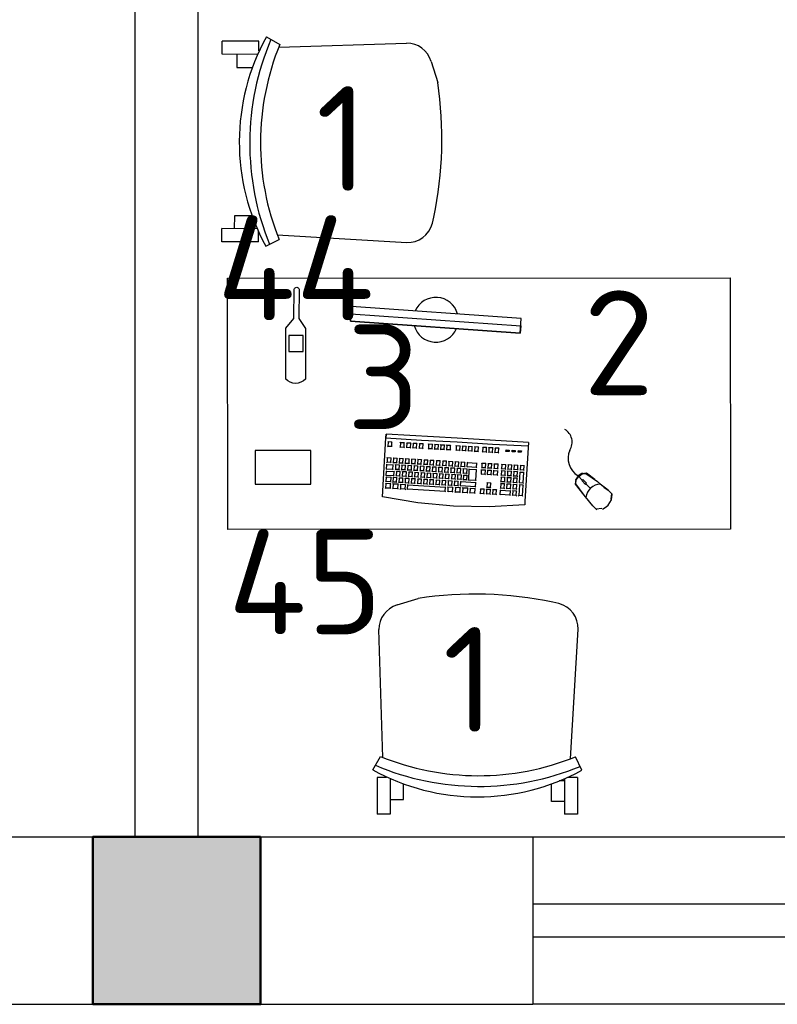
# Model space of a CAD drawing. Header units: millimetres. Extents: x 151654 to 877351, y 70322 to 154322.
# Tile 126 of 173: x 361377 to 363185, y 128654 to 131004. Entities that reach past the tile are written whole.
import ezdxf

# ---------------------------------------------------------------- set-up
doc = ezdxf.new("R2010")
doc.units = ezdxf.units.MM
doc.layers.add('kolonn', color=7, linetype='Continuous')
doc.layers.add('технологич.о', color=152, linetype='Continuous', lineweight=30)
doc.styles.add('GOST', font='isocpeur.ttf')

# ---------------------------------------------------------------- blocks, each defined once
blk = doc.blocks.new('ghsdd')
at = {"ltscale": 50, "true_color": 0x757575}
h = blk.add_hatch(color=8, dxfattribs=at)
h.paths.add_polyline_path([(0, 200), (-200, 200), (-200, 0), (0, 0)])
h.paths.add_polyline_path([(200, 0), (200, 200), (0, 200), (0, 0)])
h.paths.add_polyline_path([(0, 0), (-200, 0), (-200, -200), (0, -200)])
h.paths.add_polyline_path([(0, 0), (0, -200), (200, -200), (200, 0)])
at = {"lineweight": 50, "ltscale": 50}
blk.add_lwpolyline([(200, 200), (200, -200), (-200, -200), (-200, 200), (200, 200)], dxfattribs=at)
blk = doc.blocks.new('клавиатура')
at = {"layer": 'технологич.о', "ltscale": 2}
for p, q in [((-819747.7, 168021.3), (-819733.3, 168105.6)), ((-819733.3, 168105.6), (-819592.6, 168097.4)), ((-819714.5, 168085.6), (-819713.1, 168087)), ((-819712.4, 168098.6), (-819713.7, 168099.7)), ((-819713.1, 168087), (-819712.4, 168098.6)), ((-819713.1, 168087), (-819702.6, 168086.4)), ((-819701.9, 168098), (-819712.4, 168098.6)), ((-819702.6, 168086.4), (-819701.9, 168098)), ((-819702.6, 168086.4), (-819701.7, 168085.3)), ((-819701.9, 168098), (-819700.9, 168098.7)), ((-819699, 168085.1), (-819697.8, 168086)), ((-819697.1, 168097.7), (-819698.3, 168098.8)), ((-819697.8, 168086), (-819697.1, 168097.7)), ((-819697.8, 168086), (-819687.3, 168085.4)), ((-819686.6, 168097.1), (-819697.1, 168097.7)), ((-819687.3, 168085.4), (-819686.6, 168097.1)), ((-819687.3, 168085.4), (-819686.5, 168084.7)), ((-819686.6, 168097.1), (-819685.7, 168097.7)), ((-819682.4, 168096.8), (-819683.4, 168097.8)), ((-819683.4, 168078.8), (-819682.4, 168096.8)), ((-819682.4, 168096.8), (-819671.9, 168096.2)), ((-819671.9, 168096.2), (-819672.9, 168078.2)), ((-819671.9, 168096.2), (-819671.1, 168096.8)), ((-819667.1, 168095.9), (-819668, 168096.8)), ((-819667.9, 168081.1), (-819667.1, 168095.9)), ((-819667.1, 168095.9), (-819656.6, 168095.3)), ((-819656.6, 168095.3), (-819657.4, 168080.5)), ((-819656.6, 168095.3), (-819655.8, 168095.8)), ((-819652.7, 168085.2), (-819651.7, 168086)), ((-819651.1, 168095), (-819652.1, 168095.9)), ((-819651.7, 168086), (-819651.1, 168095)), ((-819651.7, 168086), (-819641.1, 168085.4)), ((-819640.6, 168094.4), (-819651.1, 168095)), ((-819641.1, 168085.4), (-819640.6, 168094.4)), ((-819641.1, 168085.4), (-819640.5, 168084.8)), ((-819640.6, 168094.4), (-819639.9, 168094.9)), ((-819614.5, 168083.2), (-819613.7, 168083.8)), ((-819613.1, 168092.8), (-819613.9, 168093.5)), ((-819613.7, 168083.8), (-819613.1, 168092.8)), ((-819613.7, 168083.8), (-819603.1, 168083.2)), ((-819602.6, 168092.2), (-819613.1, 168092.8)), ((-819603.1, 168083.2), (-819602.6, 168092.2)), ((-819602.6, 168092.2), (-819601.7, 168092.8)), ((-819592.6, 168097.4), (-819598, 168012.6)), ((-819593.9, 167927.3), (-819584.1, 168096.9)), ((-819584.1, 168096.9), (-819592.6, 168097.4)), ((-819591.9, 168097.4), (-819584.1, 168096.9)), ((-819714.5, 168063.2), (-819715.6, 168064.3)), ((-819715.4, 168067.9), (-819714.1, 168069.2)), ((-819715.2, 168051.6), (-819714.5, 168063.2)), ((-819713.5, 168080.8), (-819714.7, 168081.9)), ((-819704, 168062.6), (-819714.5, 168063.2)), ((-819714.1, 168069.2), (-819713.5, 168080.8)), ((-819714.1, 168069.2), (-819703.6, 168068.6)), ((-819702.9, 168080.2), (-819713.5, 168080.8)), ((-819704.6, 168051), (-819704, 168062.6)), ((-819704, 168062.6), (-819703, 168063.2)), ((-819703.6, 168068.6), (-819702.9, 168080.2)), ((-819703.6, 168068.6), (-819702.8, 168067.6)), ((-819702.9, 168080.2), (-819701.9, 168080.9)), ((-819699.1, 168066.6), (-819700.1, 168067.5)), ((-819699.9, 168071.3), (-819698.8, 168072.2)), ((-819699.6, 168057.6), (-819699.1, 168066.6)), ((-819698.2, 168081.2), (-819699.3, 168082.2)), ((-819688.6, 168066), (-819699.1, 168066.6)), ((-819698.8, 168072.2), (-819698.2, 168081.2)), ((-819698.8, 168072.2), (-819688.2, 168071.6)), ((-819687.7, 168080.6), (-819698.2, 168081.2)), ((-819689.1, 168057), (-819688.6, 168066)), ((-819688.6, 168066), (-819687.8, 168066.5)), ((-819688.2, 168071.6), (-819687.7, 168080.6)), ((-819688.2, 168071.6), (-819687.5, 168070.9)), ((-819687.7, 168080.6), (-819686.8, 168081.2)), ((-819684.9, 168063.3), (-819683.9, 168064.2)), ((-819684.5, 168077.9), (-819683.4, 168078.8)), ((-819683.3, 168073.1), (-819684.3, 168074)), ((-819683.9, 168064.2), (-819683.3, 168073.1)), ((-819683.9, 168064.2), (-819673.3, 168063.6)), ((-819683.4, 168078.8), (-819672.9, 168078.2)), ((-819672.8, 168072.5), (-819683.3, 168073.1)), ((-819673.3, 168063.6), (-819672.8, 168072.5)), ((-819673.3, 168063.6), (-819672.7, 168062.9)), ((-819672.9, 168078.2), (-819672.3, 168077.5)), ((-819672.8, 168072.5), (-819672.1, 168073)), ((-819668.7, 168060.4), (-819669.5, 168061.2)), ((-819669.4, 168065.2), (-819668.4, 168066)), ((-819669.2, 168051.4), (-819668.7, 168060.4)), ((-819668.9, 168080.2), (-819667.9, 168081.1)), ((-819667.9, 168075), (-819668.8, 168075.8)), ((-819658.2, 168059.8), (-819668.7, 168060.4)), ((-819668.4, 168066), (-819667.9, 168075)), ((-819668.4, 168066), (-819657.8, 168065.4)), ((-819667.9, 168081.1), (-819657.4, 168080.5)), ((-819657.3, 168074.4), (-819667.9, 168075)), ((-819658.2, 168059.8), (-819657.5, 168060.2)), ((-819657.8, 168065.4), (-819657.3, 168074.4)), ((-819657.8, 168065.4), (-819657.3, 168064.8)), ((-819657.4, 168080.5), (-819656.8, 168079.9)), ((-819657.3, 168074.4), (-819656.6, 168074.9)), ((-819652.8, 168065.9), (-819653.7, 168066.8)), ((-819653.5, 168070.7), (-819652.5, 168071.5)), ((-819653.3, 168057), (-819652.8, 168065.9)), ((-819652, 168080.5), (-819652.9, 168081.3)), ((-819642.3, 168065.3), (-819652.8, 168065.9)), ((-819652.5, 168071.5), (-819652, 168080.5)), ((-819652.5, 168071.5), (-819642, 168070.9)), ((-819641.5, 168079.9), (-819652, 168080.5)), ((-819642.8, 168056.3), (-819642.3, 168065.3)), ((-819642.3, 168065.3), (-819641.6, 168065.8)), ((-819642, 168070.9), (-819641.5, 168079.9)), ((-819642, 168070.9), (-819641.4, 168070.3)), ((-819641.5, 168079.9), (-819640.8, 168080.4)), ((-819614.8, 168063.2), (-819615.6, 168064)), ((-819615.4, 168054.3), (-819614.8, 168063.2)), ((-819604.3, 168062.6), (-819614.8, 168063.2)), ((-819604.8, 168053.7), (-819604.3, 168062.6)), ((-819604.3, 168062.6), (-819603.4, 168063.3)), ((-819603.1, 168083.2), (-819602.3, 168082.4)), ((-819720.7, 167956.1), (-819715.5, 168046)), ((-819715.5, 168046), (-819716.6, 168047.1)), ((-819716.4, 168050.3), (-819715.2, 168051.6)), ((-819715.5, 168046), (-819705, 168045.4)), ((-819715.2, 168051.6), (-819704.6, 168051)), ((-819705, 168045.4), (-819710.2, 167955.5)), ((-819705, 168045.4), (-819704.1, 168046)), ((-819704.6, 168051), (-819703.9, 168050)), ((-819700.8, 168037.3), (-819701.7, 168038.2)), ((-819701.5, 168042.2), (-819700.5, 168043.1)), ((-819701.3, 168028.3), (-819700.8, 168037.3)), ((-819699.9, 168052), (-819700.9, 168052.9)), ((-819690.3, 168036.7), (-819700.8, 168037.3)), ((-819700.7, 168056.8), (-819699.6, 168057.6)), ((-819700.5, 168043.1), (-819699.9, 168052)), ((-819700.5, 168043.1), (-819689.9, 168042.5)), ((-819689.4, 168051.4), (-819699.9, 168052)), ((-819699.6, 168057.6), (-819689.1, 168057)), ((-819690.8, 168027.7), (-819690.3, 168036.7)), ((-819690.3, 168036.7), (-819689.5, 168037.2)), ((-819689.9, 168042.5), (-819689.4, 168051.4)), ((-819689.9, 168042.5), (-819689.3, 168041.8)), ((-819689.4, 168051.4), (-819688.7, 168051.9)), ((-819689.1, 168057), (-819688.4, 168056.4)), ((-819685, 168044), (-819685.9, 168044.8)), ((-819685.7, 168048.8), (-819684.7, 168049.6)), ((-819685.5, 168035), (-819685, 168044)), ((-819684.2, 168058.5), (-819685.1, 168059.3)), ((-819674.5, 168043.3), (-819685, 168044)), ((-819684.7, 168049.6), (-819684.2, 168058.5)), ((-819684.7, 168049.6), (-819674.2, 168048.9)), ((-819673.7, 168057.9), (-819684.2, 168058.5)), ((-819675, 168034.4), (-819674.5, 168043.3)), ((-819674.5, 168043.3), (-819673.8, 168043.8)), ((-819674.2, 168048.9), (-819673.7, 168057.9)), ((-819674.2, 168048.9), (-819673.6, 168048.4)), ((-819673.7, 168057.9), (-819673, 168058.4)), ((-819671, 168036.1), (-819670.1, 168036.8)), ((-819669.5, 168045.8), (-819670.4, 168046.6)), ((-819670.2, 168050.7), (-819669.2, 168051.4)), ((-819670.1, 168036.8), (-819669.5, 168045.8)), ((-819670.1, 168036.8), (-819659.5, 168036.2)), ((-819659, 168045.2), (-819669.5, 168045.8)), ((-819669.2, 168051.4), (-819658.7, 168050.8)), ((-819659.5, 168036.2), (-819659, 168045.2)), ((-819659, 168045.2), (-819658.4, 168045.6)), ((-819658.7, 168050.8), (-819658.2, 168059.8)), ((-819658.7, 168050.8), (-819658.1, 168050.2)), ((-819654.5, 168036.8), (-819655.4, 168037.7)), ((-819655.2, 168041.6), (-819654.2, 168042.4)), ((-819655, 168027.9), (-819654.5, 168036.8)), ((-819653.7, 168051.4), (-819654.6, 168052.2)), ((-819644, 168036.2), (-819654.5, 168036.8)), ((-819654.3, 168056.2), (-819653.3, 168057)), ((-819654.2, 168042.4), (-819653.7, 168051.4)), ((-819654.2, 168042.4), (-819643.7, 168041.8)), ((-819643.1, 168050.8), (-819653.7, 168051.4)), ((-819653.3, 168057), (-819642.8, 168056.3)), ((-819644, 168036.2), (-819643.3, 168036.7)), ((-819643.7, 168041.8), (-819643.1, 168050.8)), ((-819643.7, 168041.8), (-819643.1, 168041.2)), ((-819643.1, 168050.8), (-819642.4, 168051.3)), ((-819642.8, 168056.3), (-819642.2, 168055.7)), ((-819617.1, 168038.4), (-819616.2, 168039.1)), ((-819615.7, 168048.1), (-819616.5, 168048.8)), ((-819616.2, 168053.6), (-819615.4, 168054.3)), ((-819616.2, 168039.1), (-819615.7, 168048.1)), ((-819616.2, 168039.1), (-819605.7, 168038.5)), ((-819605.2, 168047.5), (-819615.7, 168048.1)), ((-819615.4, 168054.3), (-819604.8, 168053.7)), ((-819605.7, 168038.5), (-819605.2, 168047.5)), ((-819605.7, 168038.5), (-819604.9, 168037.7)), ((-819605.2, 168047.5), (-819604.3, 168048.1)), ((-819604.8, 168053.7), (-819604.1, 168052.9)), ((-819756.1, 167936.7), (-819747.7, 168021.3)), ((-819703.2, 168012.6), (-819702.2, 168013.4)), ((-819701.7, 168022.4), (-819702.6, 168023.3)), ((-819702.3, 168027.5), (-819701.3, 168028.3)), ((-819702.2, 168013.4), (-819701.7, 168022.4)), ((-819702.2, 168013.4), (-819691.6, 168012.8)), ((-819691.1, 168021.8), (-819701.7, 168022.4)), ((-819701.3, 168028.3), (-819690.8, 168027.7)), ((-819691.6, 168012.8), (-819691.1, 168021.8)), ((-819691.1, 168021.8), (-819690.4, 168022.3)), ((-819690.8, 168027.7), (-819690.1, 168027.1)), ((-819686.7, 168014.3), (-819687.6, 168015.1)), ((-819687.4, 168019.5), (-819686.4, 168020.3)), ((-819687.3, 168005.3), (-819686.7, 168014.3)), ((-819685.9, 168029.2), (-819686.8, 168030)), ((-819676.2, 168013.7), (-819686.7, 168014.3)), ((-819686.5, 168034.2), (-819685.5, 168035)), ((-819686.4, 168020.3), (-819685.9, 168029.2)), ((-819686.4, 168020.3), (-819675.9, 168019.6)), ((-819675.4, 168028.6), (-819685.9, 168029.2)), ((-819685.5, 168035), (-819675, 168034.4)), ((-819676.7, 168004.7), (-819676.2, 168013.7)), ((-819676.2, 168013.7), (-819675.6, 168014.2)), ((-819675.9, 168019.6), (-819675.4, 168028.6)), ((-819675.9, 168019.6), (-819675.3, 168019.1)), ((-819675.4, 168028.6), (-819674.7, 168029.1)), ((-819675, 168034.4), (-819674.4, 168033.8)), ((-819671.3, 168016.2), (-819672.1, 168017)), ((-819671.9, 168021.4), (-819670.9, 168022.1)), ((-819671.8, 168007.2), (-819671.3, 168016.2)), ((-819660.7, 168015.6), (-819671.3, 168016.2)), ((-819670.4, 168031.1), (-819671.2, 168031.9)), ((-819670.9, 168022.1), (-819670.4, 168031.1)), ((-819670.9, 168022.1), (-819660.4, 168021.5)), ((-819659.9, 168030.5), (-819670.4, 168031.1)), ((-819661.3, 168006.6), (-819660.7, 168015.6)), ((-819660.7, 168015.6), (-819660.1, 168016)), ((-819660.4, 168021.5), (-819659.9, 168030.5)), ((-819660.4, 168021.5), (-819659.8, 168020.9)), ((-819659.9, 168030.5), (-819659.2, 168030.9)), ((-819659.5, 168036.2), (-819659, 168035.7)), ((-819656.9, 168012.5), (-819655.9, 168013.3)), ((-819655.4, 168022.3), (-819656.3, 168023.1)), ((-819656, 168027.1), (-819655, 168027.9)), ((-819655.9, 168013.3), (-819655.4, 168022.3)), ((-819655.9, 168013.3), (-819645.3, 168012.7)), ((-819644.8, 168021.7), (-819655.4, 168022.3)), ((-819655, 168027.9), (-819644.5, 168027.3)), ((-819645.3, 168012.7), (-819644.8, 168021.7)), ((-819644.8, 168021.7), (-819644.1, 168022.2)), ((-819644.5, 168027.3), (-819644, 168036.2)), ((-819644.5, 168027.3), (-819643.9, 168026.6)), ((-819617.4, 168018.4), (-819618.2, 168019.1)), ((-819618, 168023.7), (-819617.1, 168024.3)), ((-819618, 168009.4), (-819617.4, 168018.4)), ((-819616.6, 168033.3), (-819617.4, 168034)), ((-819606.9, 168017.8), (-819617.4, 168018.4)), ((-819617.1, 168024.3), (-819616.6, 168033.3)), ((-819617.1, 168024.3), (-819606.6, 168023.7)), ((-819606.1, 168032.7), (-819616.6, 168033.3)), ((-819607.4, 168008.8), (-819606.9, 168017.8)), ((-819606.9, 168017.8), (-819606, 168018.4)), ((-819606.6, 168023.7), (-819606.1, 168032.7)), ((-819606.6, 168023.7), (-819605.8, 168022.9)), ((-819606.1, 168032.7), (-819605.1, 168033.3)), ((-819703.3, 167993.3), (-819704.3, 167994.1)), ((-819704, 167998.1), (-819703, 167998.9)), ((-819703.9, 167984.3), (-819703.3, 167993.3)), ((-819702.5, 168007.8), (-819703.4, 168008.7)), ((-819692.8, 167992.7), (-819703.3, 167993.3)), ((-819703, 167998.9), (-819702.5, 168007.8)), ((-819703, 167998.9), (-819692.5, 167998.2)), ((-819692, 168007.2), (-819702.5, 168007.8)), ((-819693.3, 167983.7), (-819692.8, 167992.7)), ((-819692.8, 167992.7), (-819692.1, 167993.1)), ((-819692.5, 167998.2), (-819692, 168007.2)), ((-819692.5, 167998.2), (-819691.9, 167997.6)), ((-819692, 168007.2), (-819691.2, 168007.7)), ((-819691.6, 168012.8), (-819691, 168012.2)), ((-819689, 167990), (-819688.1, 167990.8)), ((-819687.6, 167999.8), (-819688.4, 168000.6)), ((-819688.2, 168004.6), (-819687.3, 168005.3)), ((-819688.1, 167990.8), (-819687.6, 167999.8)), ((-819688.1, 167990.8), (-819677.6, 167990.2)), ((-819677.1, 167999.1), (-819687.6, 167999.8)), ((-819687.3, 168005.3), (-819676.7, 168004.7)), ((-819677.6, 167990.2), (-819677.1, 167999.1)), ((-819677.6, 167990.2), (-819677, 167989.6)), ((-819677.1, 167999.1), (-819676.4, 167999.6)), ((-819676.7, 168004.7), (-819676.2, 168004.2)), ((-819673.5, 167991.9), (-819672.6, 167992.6)), ((-819672.1, 168001.6), (-819672.9, 168002.4)), ((-819672.7, 168006.5), (-819671.8, 168007.2)), ((-819672.6, 167992.6), (-819672.1, 168001.6)), ((-819672.6, 167992.6), (-819662.1, 167992)), ((-819661.6, 168001), (-819672.1, 168001.6)), ((-819671.8, 168007.2), (-819661.3, 168006.6)), ((-819662.1, 167992), (-819661.6, 168001)), ((-819662.1, 167992), (-819661.6, 167991.5)), ((-819661.6, 168001), (-819661, 168001.4)), ((-819661.3, 168006.6), (-819660.7, 168006)), ((-819657.1, 167992.7), (-819657.9, 167993.5)), ((-819657.7, 167997.5), (-819656.7, 167998.3)), ((-819657.6, 167983.8), (-819657.1, 167992.7)), ((-819656.2, 168007.2), (-819657.1, 168008.1)), ((-819646.5, 167992.1), (-819657.1, 167992.7)), ((-819656.7, 167998.3), (-819656.2, 168007.2)), ((-819656.7, 167998.3), (-819646.2, 167997.6)), ((-819645.7, 168006.6), (-819656.2, 168007.2)), ((-819647.1, 167983.1), (-819646.5, 167992.1)), ((-819646.5, 167992.1), (-819645.9, 167992.6)), ((-819646.2, 167997.6), (-819645.7, 168006.6)), ((-819646.2, 167997.6), (-819645.6, 167997.1)), ((-819645.7, 168006.6), (-819645, 168007.1)), ((-819645.3, 168012.7), (-819644.8, 168012.1)), ((-819618.7, 167996.3), (-819619.5, 167997)), ((-819619.2, 167987.3), (-819618.7, 167996.3)), ((-819618.8, 168008.7), (-819618, 168009.4)), ((-819608.2, 167995.7), (-819618.7, 167996.3)), ((-819618, 168009.4), (-819607.4, 168008.8)), ((-819608.7, 167986.7), (-819608.2, 167995.7)), ((-819608.2, 167995.7), (-819607.3, 167996.3)), ((-819607.4, 168008.8), (-819606.7, 168008)), ((-819598, 168012.6), (-819602.5, 167927.8)), ((-819705.7, 167969), (-819704.7, 167969.8)), ((-819704.2, 167978.7), (-819705.1, 167979.6)), ((-819704.9, 167983.5), (-819703.9, 167984.3)), ((-819704.7, 167969.8), (-819704.2, 167978.7)), ((-819704.7, 167969.8), (-819694.2, 167969.2)), ((-819693.7, 167978.1), (-819704.2, 167978.7)), ((-819703.9, 167984.3), (-819693.3, 167983.7)), ((-819694.2, 167969.2), (-819693.7, 167978.1)), ((-819694.2, 167969.2), (-819693.6, 167968.6)), ((-819693.7, 167978.1), (-819693, 167978.6)), ((-819693.3, 167983.7), (-819692.7, 167983.1)), ((-819689.3, 167970.7), (-819690.1, 167971.4)), ((-819689.9, 167975.5), (-819689, 167976.2)), ((-819689.8, 167961.7), (-819689.3, 167970.7)), ((-819688.4, 167985.2), (-819689.3, 167986)), ((-819678.7, 167970.1), (-819689.3, 167970.7)), ((-819689, 167976.2), (-819688.4, 167985.2)), ((-819689, 167976.2), (-819678.4, 167975.6)), ((-819677.9, 167984.6), (-819688.4, 167985.2)), ((-819679.3, 167961.1), (-819678.7, 167970.1)), ((-819678.7, 167970.1), (-819678.1, 167970.5)), ((-819678.4, 167975.6), (-819677.9, 167984.6)), ((-819678.4, 167975.6), (-819677.9, 167975.1)), ((-819677.9, 167984.6), (-819677.3, 167985)), ((-819673.8, 167972.5), (-819674.6, 167973.3)), ((-819674.4, 167977.4), (-819673.5, 167978.1)), ((-819674.3, 167963.6), (-819673.8, 167972.5)), ((-819672.9, 167987), (-819673.8, 167987.8)), ((-819663.3, 167971.9), (-819673.8, 167972.5)), ((-819673.5, 167978.1), (-819672.9, 167987)), ((-819673.5, 167978.1), (-819662.9, 167977.5)), ((-819662.4, 167986.4), (-819672.9, 167987)), ((-819663.8, 167962.9), (-819663.3, 167971.9)), ((-819663.3, 167971.9), (-819662.7, 167972.3)), ((-819662.9, 167977.5), (-819662.4, 167986.4)), ((-819662.9, 167977.5), (-819662.4, 167976.9)), ((-819662.4, 167986.4), (-819661.8, 167986.9)), ((-819659.4, 167967.9), (-819658.5, 167968.7)), ((-819657.9, 167977.7), (-819658.8, 167978.5)), ((-819658.6, 167983), (-819657.6, 167983.8)), ((-819658.5, 167968.7), (-819657.9, 167977.7)), ((-819658.5, 167968.7), (-819647.9, 167968.1)), ((-819647.4, 167977), (-819657.9, 167977.7)), ((-819657.6, 167983.8), (-819647.1, 167983.1)), ((-819647.9, 167968.1), (-819647.4, 167977)), ((-819647.9, 167968.1), (-819647.4, 167967.5)), ((-819647.4, 167977), (-819646.7, 167977.5)), ((-819647.1, 167983.1), (-819646.5, 167982.6)), ((-819620.4, 167967.3), (-819621.2, 167968)), ((-819620.9, 167972.2), (-819620.1, 167972.9)), ((-819620.9, 167958.3), (-819620.4, 167967.3)), ((-819609.9, 167966.7), (-819620.4, 167967.3)), ((-819619.6, 167981.8), (-819620.3, 167982.6)), ((-819620.1, 167986.6), (-819619.2, 167987.3)), ((-819620.1, 167972.9), (-819619.6, 167981.8)), ((-819620.1, 167972.9), (-819609.6, 167972.2)), ((-819609, 167981.2), (-819619.6, 167981.8)), ((-819619.2, 167987.3), (-819608.7, 167986.7)), ((-819610.4, 167957.7), (-819609.9, 167966.7)), ((-819609.9, 167966.7), (-819609, 167967.3)), ((-819609.6, 167972.2), (-819609, 167981.2)), ((-819609.6, 167972.2), (-819608.8, 167971.5)), ((-819609, 167981.2), (-819608.1, 167981.8)), ((-819608.7, 167986.7), (-819607.9, 167985.9)), ((-819721, 167950.1), (-819722.1, 167951)), ((-819721.8, 167954.9), (-819720.7, 167956.1)), ((-819721.7, 167938.5), (-819721, 167950.1)), ((-819710.5, 167949.5), (-819721, 167950.1)), ((-819720.7, 167956.1), (-819710.2, 167955.5)), ((-819711.2, 167937.9), (-819710.5, 167949.5)), ((-819710.5, 167949.5), (-819709.7, 167950.1)), ((-819710.2, 167955.5), (-819709.5, 167954.6)), ((-819705.9, 167949.3), (-819706.8, 167950.1)), ((-819706.5, 167954.4), (-819705.5, 167955.2)), ((-819706.4, 167940.3), (-819705.9, 167949.3)), ((-819705, 167964.2), (-819705.9, 167965)), ((-819695.4, 167948.7), (-819705.9, 167949.3)), ((-819705.5, 167955.2), (-819705, 167964.2)), ((-819705.5, 167955.2), (-819695, 167954.6)), ((-819694.5, 167963.6), (-819705, 167964.2)), ((-819695.9, 167939.7), (-819695.4, 167948.7)), ((-819695.4, 167948.7), (-819694.7, 167949.2)), ((-819695, 167954.6), (-819694.5, 167963.6)), ((-819695, 167954.6), (-819694.4, 167954)), ((-819694.5, 167963.6), (-819693.8, 167964)), ((-819691.6, 167946.4), (-819690.6, 167947.1)), ((-819690.1, 167956.1), (-819690.9, 167956.9)), ((-819690.7, 167961), (-819689.8, 167961.7)), ((-819690.6, 167947.1), (-819690.1, 167956.1)), ((-819690.6, 167947.1), (-819680.1, 167946.5)), ((-819679.6, 167955.5), (-819690.1, 167956.1)), ((-819689.8, 167961.7), (-819679.3, 167961.1)), ((-819680.1, 167946.5), (-819679.6, 167955.5)), ((-819680.1, 167946.5), (-819679.6, 167946)), ((-819679.6, 167955.5), (-819679, 167955.9)), ((-819679.3, 167961.1), (-819678.7, 167960.5)), ((-819675.5, 167943.1), (-819676.3, 167943.9)), ((-819676.1, 167948.3), (-819675.2, 167949)), ((-819676, 167934.1), (-819675.5, 167943.1)), ((-819665, 167942.5), (-819675.5, 167943.1)), ((-819674.6, 167958), (-819675.4, 167958.7)), ((-819675.2, 167962.8), (-819674.3, 167963.6)), ((-819675.2, 167949), (-819674.6, 167958)), ((-819675.2, 167949), (-819664.6, 167948.4)), ((-819664.1, 167957.3), (-819674.6, 167958)), ((-819674.3, 167963.6), (-819663.8, 167962.9)), ((-819665.5, 167933.5), (-819665, 167942.5)), ((-819665, 167942.5), (-819664.4, 167942.9)), ((-819664.6, 167948.4), (-819664.1, 167957.3)), ((-819664.6, 167948.4), (-819664.1, 167947.8)), ((-819664.1, 167957.3), (-819663.5, 167957.8)), ((-819663.8, 167962.9), (-819663.3, 167962.4)), ((-819659.7, 167947.8), (-819660.5, 167948.6)), ((-819660.3, 167952.9), (-819659.3, 167953.7)), ((-819660.2, 167938.8), (-819659.7, 167947.8)), ((-819658.8, 167962.6), (-819659.7, 167963.5)), ((-819649.1, 167947.1), (-819659.7, 167947.8)), ((-819659.3, 167953.7), (-819658.8, 167962.6)), ((-819659.3, 167953.7), (-819648.8, 167953.1)), ((-819648.3, 167962), (-819658.8, 167962.6)), ((-819649.7, 167938.2), (-819649.1, 167947.1)), ((-819649.1, 167947.1), (-819648.5, 167947.6)), ((-819648.8, 167953.1), (-819648.3, 167962)), ((-819648.8, 167953.1), (-819648.2, 167952.5)), ((-819648.3, 167962), (-819647.6, 167962.5)), ((-819622.6, 167943), (-819621.8, 167943.7)), ((-819621.3, 167952.7), (-819622, 167953.4)), ((-819621.8, 167957.7), (-819620.9, 167958.3)), ((-819621.8, 167943.7), (-819621.3, 167952.7)), ((-819621.8, 167943.7), (-819611.2, 167943.1)), ((-819610.7, 167952.1), (-819621.3, 167952.7)), ((-819620.9, 167958.3), (-819610.4, 167957.7)), ((-819611.2, 167943.1), (-819610.7, 167952.1)), ((-819611.2, 167943.1), (-819610.5, 167942.3)), ((-819610.7, 167952.1), (-819609.8, 167952.7)), ((-819610.4, 167957.7), (-819609.6, 167956.9)), ((-819757.4, 167851.6), (-819756.1, 167936.7)), ((-819723.9, 167919.5), (-819722.8, 167920.7)), ((-819722.1, 167932.3), (-819723.1, 167933.2)), ((-819722.8, 167937.4), (-819721.7, 167938.5)), ((-819722.8, 167920.7), (-819722.1, 167932.3)), ((-819722.8, 167920.7), (-819712.2, 167920.1)), ((-819711.6, 167931.6), (-819722.1, 167932.3)), ((-819721.7, 167938.5), (-819711.2, 167937.9)), ((-819712.2, 167920.1), (-819711.6, 167931.6)), ((-819712.2, 167920.1), (-819711.5, 167919.2)), ((-819711.6, 167931.6), (-819710.7, 167932.2)), ((-819711.2, 167937.9), (-819710.5, 167937)), ((-819709.7, 167884), (-819707.6, 167919.8)), ((-819707.6, 167919.8), (-819708.5, 167920.7)), ((-819708.2, 167924.8), (-819707.3, 167925.6)), ((-819706.7, 167934.6), (-819707.6, 167935.4)), ((-819707.6, 167919.8), (-819697.1, 167919.2)), ((-819707.4, 167939.6), (-819706.4, 167940.3)), ((-819707.3, 167925.6), (-819706.7, 167934.6)), ((-819707.3, 167925.6), (-819696.7, 167925)), ((-819696.2, 167934), (-819706.7, 167934.6)), ((-819706.4, 167940.3), (-819695.9, 167939.7)), ((-819697.1, 167919.2), (-819699.2, 167883.4)), ((-819697.1, 167919.2), (-819696.4, 167919.7)), ((-819696.7, 167925), (-819696.2, 167934)), ((-819696.7, 167925), (-819696.1, 167924.4)), ((-819696.2, 167934), (-819695.5, 167934.4)), ((-819695.9, 167939.7), (-819695.3, 167939.1)), ((-819691.8, 167927.2), (-819692.6, 167928)), ((-819692.4, 167931.5), (-819691.5, 167932.3)), ((-819692.3, 167918.2), (-819691.8, 167927.2)), ((-819691, 167941.2), (-819691.8, 167942)), ((-819681.3, 167926.6), (-819691.8, 167927.2)), ((-819691.5, 167932.3), (-819691, 167941.2)), ((-819691.5, 167932.3), (-819681, 167931.7)), ((-819680.5, 167940.6), (-819691, 167941.2)), ((-819681.8, 167917.6), (-819681.3, 167926.6)), ((-819681.3, 167926.6), (-819680.6, 167927)), ((-819681, 167931.7), (-819680.5, 167940.6)), ((-819681, 167931.7), (-819680.4, 167931.1)), ((-819680.5, 167940.6), (-819679.8, 167941.1)), ((-819677.8, 167918.7), (-819676.9, 167919.4)), ((-819676.3, 167928.4), (-819677.2, 167929.1)), ((-819676.9, 167933.4), (-819676, 167934.1)), ((-819676.9, 167919.4), (-819676.3, 167928.4)), ((-819676.9, 167919.4), (-819666.3, 167918.8)), ((-819665.8, 167927.7), (-819676.3, 167928.4)), ((-819676, 167934.1), (-819665.5, 167933.5)), ((-819666.3, 167918.8), (-819665.8, 167927.7)), ((-819665.8, 167927.7), (-819665.2, 167928.2)), ((-819665.5, 167933.5), (-819665, 167933)), ((-819661.4, 167918.5), (-819662.3, 167919.4)), ((-819662, 167923.3), (-819661, 167924.1)), ((-819660.5, 167933.1), (-819661.4, 167933.9)), ((-819661.2, 167938), (-819660.2, 167938.8)), ((-819661, 167924.1), (-819660.5, 167933.1)), ((-819661, 167924.1), (-819650.5, 167923.5)), ((-819650, 167932.5), (-819660.5, 167933.1)), ((-819660.2, 167938.8), (-819649.7, 167938.2)), ((-819650.5, 167923.5), (-819650, 167932.5)), ((-819650.5, 167923.5), (-819649.9, 167922.9)), ((-819650, 167932.5), (-819649.3, 167932.9)), ((-819649.7, 167938.2), (-819649.1, 167937.6)), ((-819623.9, 167920.5), (-819623.1, 167921.2)), ((-819622.6, 167930.2), (-819623.3, 167930.9)), ((-819623.1, 167921.2), (-819622.6, 167930.2)), ((-819623.1, 167921.2), (-819612.5, 167920.6)), ((-819612, 167929.6), (-819622.6, 167930.2)), ((-819612.5, 167920.6), (-819612, 167929.6)), ((-819612.5, 167920.6), (-819611.8, 167919.8)), ((-819612, 167929.6), (-819611.1, 167930.2)), ((-819602.5, 167927.8), (-819607.8, 167843)), ((-819603.7, 167757.6), (-819593.9, 167927.3)), ((-819724.1, 167897.2), (-819725.2, 167898.2)), ((-819724.9, 167902), (-819723.8, 167903.1)), ((-819724.8, 167885.6), (-819724.1, 167897.2)), ((-819723.1, 167914.7), (-819724.1, 167915.7)), ((-819713.6, 167896.6), (-819724.1, 167897.2)), ((-819723.8, 167903.1), (-819723.1, 167914.7)), ((-819723.8, 167903.1), (-819713.2, 167902.5)), ((-819712.6, 167914.1), (-819723.1, 167914.7)), ((-819714.3, 167885), (-819713.6, 167896.6)), ((-819713.6, 167896.6), (-819712.7, 167897.2)), ((-819713.2, 167902.5), (-819712.6, 167914.1)), ((-819713.2, 167902.5), (-819712.5, 167901.6)), ((-819712.6, 167914.1), (-819711.7, 167914.7)), ((-819694, 167900.1), (-819694.9, 167901.1)), ((-819694.8, 167883.2), (-819694, 167900.1)), ((-819694.3, 167903.5), (-819693.3, 167904.3)), ((-819694, 167900.1), (-819667.5, 167898.6)), ((-819692.8, 167913.3), (-819693.7, 167914.1)), ((-819693.3, 167904.3), (-819692.8, 167913.3)), ((-819693.3, 167904.3), (-819682.8, 167903.7)), ((-819693.2, 167917.5), (-819692.3, 167918.2)), ((-819682.3, 167912.7), (-819692.8, 167913.3)), ((-819692.3, 167918.2), (-819681.8, 167917.6)), ((-819682.8, 167903.7), (-819682.3, 167912.7)), ((-819682.8, 167903.7), (-819682.2, 167903.1)), ((-819682.3, 167912.7), (-819681.6, 167913.2)), ((-819681.8, 167917.6), (-819681.2, 167917)), ((-819678.7, 167903.8), (-819677.7, 167904.5)), ((-819677.2, 167913.5), (-819678, 167914.3)), ((-819677.7, 167904.5), (-819677.2, 167913.5)), ((-819677.7, 167904.5), (-819667.2, 167903.9)), ((-819666.7, 167912.9), (-819677.2, 167913.5)), ((-819667.5, 167898.6), (-819668.5, 167881.6)), ((-819667.5, 167898.6), (-819667, 167898.9)), ((-819667.2, 167903.9), (-819666.7, 167912.9)), ((-819667.2, 167903.9), (-819666.7, 167903.4)), ((-819666.7, 167912.9), (-819666.1, 167913.3)), ((-819666.3, 167918.8), (-819665.8, 167918.2)), ((-819663.5, 167881.4), (-819662.2, 167903.7)), ((-819662.2, 167903.7), (-819663.1, 167904.5)), ((-819662.9, 167908.8), (-819661.9, 167909.6)), ((-819662.2, 167903.7), (-819651.7, 167903)), ((-819661.9, 167909.6), (-819661.4, 167918.5)), ((-819661.9, 167909.6), (-819651.4, 167909)), ((-819650.8, 167917.9), (-819661.4, 167918.5)), ((-819651.7, 167903), (-819653, 167880.8)), ((-819651.7, 167903), (-819651, 167903.5)), ((-819651.4, 167909), (-819650.8, 167917.9)), ((-819651.4, 167909), (-819650.8, 167908.4)), ((-819650.8, 167917.9), (-819650.2, 167918.4)), ((-819624.2, 167901.1), (-819625, 167901.8)), ((-819624.8, 167906.1), (-819623.9, 167906.8)), ((-819624.8, 167892.1), (-819624.2, 167901.1)), ((-819623.4, 167915.7), (-819624.2, 167916.5)), ((-819613.7, 167900.5), (-819624.2, 167901.1)), ((-819623.9, 167906.8), (-819623.4, 167915.7)), ((-819623.9, 167906.8), (-819613.4, 167906.1)), ((-819612.9, 167915.1), (-819623.4, 167915.7)), ((-819614.2, 167891.5), (-819613.7, 167900.5)), ((-819613.7, 167900.5), (-819612.8, 167901.1)), ((-819613.4, 167906.1), (-819612.9, 167915.1)), ((-819613.4, 167906.1), (-819612.6, 167905.4)), ((-819612.9, 167915.1), (-819612, 167915.7)), ((-819725.5, 167872.6), (-819726.6, 167873.5)), ((-819726.1, 167863.6), (-819725.5, 167872.6)), ((-819726, 167884.4), (-819724.8, 167885.6)), ((-819715, 167871.9), (-819725.5, 167872.6)), ((-819724.8, 167885.6), (-819714.3, 167885)), ((-819715.5, 167863), (-819715, 167871.9)), ((-819715, 167871.9), (-819714.2, 167872.5)), ((-819714.3, 167885), (-819713.5, 167884.1)), ((-819710.7, 167883.3), (-819709.7, 167884)), ((-819709.7, 167884), (-819699.2, 167883.4)), ((-819699.2, 167883.4), (-819698.5, 167882.8)), ((-819696, 167882.3), (-819694.8, 167883.2)), ((-819694.8, 167883.2), (-819668.5, 167881.6)), ((-819668.5, 167881.6), (-819668.1, 167881.3)), ((-819664.5, 167880.8), (-819663.5, 167881.4)), ((-819663.5, 167881.4), (-819653, 167880.8)), ((-819653, 167880.8), (-819652.4, 167880.3)), ((-819626.5, 167876.5), (-819625.6, 167877.2)), ((-819625.1, 167886.2), (-819625.9, 167886.9)), ((-819625.6, 167891.4), (-819624.8, 167892.1)), ((-819625.6, 167877.2), (-819625.1, 167886.2)), ((-819625.6, 167877.2), (-819615.1, 167876.6)), ((-819614.6, 167885.6), (-819625.1, 167886.2)), ((-819624.8, 167892.1), (-819614.2, 167891.5)), ((-819615.1, 167876.6), (-819614.6, 167885.6)), ((-819615.1, 167876.6), (-819614.3, 167875.8)), ((-819614.6, 167885.6), (-819613.7, 167886.2)), ((-819614.2, 167891.5), (-819613.5, 167890.7)), ((-819753, 167766.3), (-819757.4, 167851.6)), ((-819728, 167848.1), (-819726.9, 167849)), ((-819726.4, 167857.9), (-819727.4, 167858.9)), ((-819727.2, 167862.7), (-819726.1, 167863.6)), ((-819726.9, 167849), (-819726.4, 167857.9)), ((-819726.9, 167849), (-819716.4, 167848.4)), ((-819715.9, 167857.3), (-819726.4, 167857.9)), ((-819726.1, 167863.6), (-819715.5, 167863)), ((-819716.4, 167848.4), (-819715.9, 167857.3)), ((-819715.9, 167857.3), (-819715, 167857.9)), ((-819715.5, 167863), (-819714.8, 167862.3)), ((-819711.1, 167857.1), (-819712, 167857.9)), ((-819711.6, 167848.1), (-819711.1, 167857.1)), ((-819700.5, 167856.4), (-819711.1, 167857.1)), ((-819701.1, 167847.5), (-819700.5, 167856.4)), ((-819700.5, 167856.4), (-819699.8, 167857)), ((-819680.4, 167855.3), (-819681.1, 167855.9)), ((-819680.9, 167846.3), (-819680.4, 167855.3)), ((-819680.8, 167860.3), (-819680.1, 167860.9)), ((-819680.4, 167855.3), (-819669.9, 167854.7)), ((-819679.6, 167869.9), (-819680.2, 167870.5)), ((-819680.1, 167860.9), (-819679.6, 167869.9)), ((-819680.1, 167860.9), (-819669.6, 167860.3)), ((-819679.6, 167869.9), (-819669, 167869.3)), ((-819669.9, 167854.7), (-819670.4, 167845.7)), ((-819669.9, 167854.7), (-819669.4, 167855)), ((-819669, 167869.3), (-819669.6, 167860.3)), ((-819669.6, 167860.3), (-819669.2, 167859.9)), ((-819669, 167869.3), (-819668.6, 167869.6)), ((-819665.1, 167854.4), (-819666, 167855.2)), ((-819665.7, 167859.2), (-819664.8, 167860)), ((-819665.6, 167845.4), (-819665.1, 167854.4)), ((-819664.2, 167869), (-819665.1, 167869.8)), ((-819654.6, 167853.8), (-819665.1, 167854.4)), ((-819664.8, 167860), (-819664.2, 167869)), ((-819664.8, 167860), (-819654.2, 167859.4)), ((-819653.7, 167868.4), (-819664.2, 167869)), ((-819655.1, 167844.8), (-819654.6, 167853.8)), ((-819654.6, 167853.8), (-819653.9, 167854.3)), ((-819654.2, 167859.4), (-819653.7, 167868.4)), ((-819654.2, 167859.4), (-819653.6, 167858.8)), ((-819653.7, 167868.4), (-819653, 167868.9)), ((-819627.1, 167852.2), (-819627.9, 167852.9)), ((-819627.6, 167857.1), (-819626.7, 167857.8)), ((-819627.6, 167843.2), (-819627.1, 167852.2)), ((-819616.6, 167851.6), (-819627.1, 167852.2)), ((-819626.2, 167866.8), (-819627, 167867.5)), ((-819626.7, 167857.8), (-819626.2, 167866.8)), ((-819626.7, 167857.8), (-819616.2, 167857.2)), ((-819615.7, 167866.2), (-819626.2, 167866.8)), ((-819617.1, 167842.6), (-819616.6, 167851.6)), ((-819616.6, 167851.6), (-819615.6, 167852.2)), ((-819616.2, 167857.2), (-819615.7, 167866.2)), ((-819616.2, 167857.2), (-819615.4, 167856.4)), ((-819615.7, 167866.2), (-819614.8, 167866.8)), ((-819729.7, 167800.9), (-819728.3, 167825)), ((-819728.3, 167825), (-819729.4, 167826)), ((-819728.9, 167833.3), (-819727.8, 167834.2)), ((-819727.2, 167843.2), (-819728.3, 167844.2)), ((-819728.3, 167825), (-819717.8, 167824.3)), ((-819727.8, 167834.2), (-819727.2, 167843.2)), ((-819727.8, 167834.2), (-819717.2, 167833.6)), ((-819716.7, 167842.6), (-819727.2, 167843.2)), ((-819717.8, 167824.3), (-819716.8, 167825)), ((-819717.2, 167833.6), (-819716.7, 167842.6)), ((-819717.2, 167833.6), (-819716.5, 167832.9)), ((-819716.7, 167842.6), (-819715.9, 167843.2)), ((-819716.4, 167848.4), (-819715.7, 167847.6)), ((-819713, 167824.1), (-819714, 167825.1)), ((-819712.6, 167847.3), (-819711.6, 167848.1)), ((-819711.6, 167848.1), (-819701.1, 167847.5)), ((-819701.1, 167847.5), (-819700.4, 167846.8)), ((-819682.6, 167830.9), (-819681.8, 167831.6)), ((-819681.3, 167840.5), (-819682, 167841.2)), ((-819681.8, 167831.6), (-819681.3, 167840.5)), ((-819681.8, 167831.6), (-819671.3, 167830.9)), ((-819681.7, 167845.7), (-819680.9, 167846.3)), ((-819681.3, 167840.5), (-819670.7, 167839.9)), ((-819680.9, 167846.3), (-819670.4, 167845.7)), ((-819670.7, 167839.9), (-819671.3, 167830.9)), ((-819671.3, 167830.9), (-819670.8, 167830.5)), ((-819670.7, 167839.9), (-819670.3, 167840.2)), ((-819670.4, 167845.7), (-819670, 167845.3)), ((-819667.5, 167829.8), (-819666.5, 167830.7)), ((-819665.9, 167839.6), (-819666.9, 167840.5)), ((-819666.6, 167844.6), (-819665.6, 167845.4)), ((-819666.5, 167830.7), (-819665.9, 167839.6)), ((-819666.5, 167830.7), (-819655.9, 167830.1)), ((-819655.4, 167839), (-819665.9, 167839.6)), ((-819665.6, 167845.4), (-819655.1, 167844.8)), ((-819655.9, 167830.1), (-819655.4, 167839)), ((-819655.9, 167830.1), (-819655.3, 167829.4)), ((-819655.4, 167839), (-819654.7, 167839.5)), ((-819655.1, 167844.8), (-819654.5, 167844.2)), ((-819629.3, 167827.9), (-819628.4, 167828.6)), ((-819627.9, 167837.5), (-819628.7, 167838.3)), ((-819628.5, 167842.5), (-819627.6, 167843.2)), ((-819628.4, 167828.6), (-819627.9, 167837.5)), ((-819628.4, 167828.6), (-819617.9, 167828)), ((-819617.4, 167836.9), (-819627.9, 167837.5)), ((-819627.6, 167843.2), (-819617.1, 167842.6)), ((-819617.9, 167828), (-819617.4, 167836.9)), ((-819617.9, 167828), (-819617.1, 167827.2)), ((-819617.4, 167836.9), (-819616.5, 167837.6)), ((-819617.1, 167842.6), (-819616.3, 167841.8)), ((-819607.8, 167843), (-819612.3, 167758.1)), ((-819717.8, 167824.3), (-819719.2, 167800.3)), ((-819713.8, 167809.5), (-819714.9, 167810.5)), ((-819714.7, 167814.1), (-819713.5, 167815.1)), ((-819714.3, 167800.5), (-819713.8, 167809.5)), ((-819703.3, 167808.8), (-819713.8, 167809.5)), ((-819713.5, 167815.1), (-819713, 167824.1)), ((-819713.5, 167815.1), (-819703, 167814.5)), ((-819702.5, 167823.5), (-819713, 167824.1)), ((-819703.8, 167799.9), (-819703.3, 167808.8)), ((-819703.3, 167808.8), (-819702.4, 167809.5)), ((-819703, 167814.5), (-819702.5, 167823.5)), ((-819703, 167814.5), (-819702.2, 167813.7)), ((-819702.5, 167823.5), (-819701.6, 167824.1)), ((-819698.5, 167808.6), (-819699.5, 167809.5)), ((-819699.3, 167813.3), (-819698.2, 167814.2)), ((-819699, 167799.6), (-819698.5, 167808.6)), ((-819697.6, 167823.2), (-819698.6, 167824.1)), ((-819688, 167808), (-819698.5, 167808.6)), ((-819698.2, 167814.2), (-819697.6, 167823.2)), ((-819698.2, 167814.2), (-819687.6, 167813.6)), ((-819687.1, 167822.6), (-819697.6, 167823.2)), ((-819688.5, 167799), (-819688, 167808)), ((-819688, 167808), (-819687.2, 167808.5)), ((-819687.6, 167813.6), (-819687.1, 167822.6)), ((-819687.6, 167813.6), (-819687, 167812.9)), ((-819687.1, 167822.6), (-819686.3, 167823.1)), ((-819683.2, 167807.7), (-819684.1, 167808.5)), ((-819683.9, 167812.5), (-819682.8, 167813.3)), ((-819683.7, 167798.7), (-819683.2, 167807.7)), ((-819682.3, 167822.3), (-819683.2, 167823.1)), ((-819672.6, 167807.1), (-819683.2, 167807.7)), ((-819682.8, 167813.3), (-819682.3, 167822.3)), ((-819682.8, 167813.3), (-819672.3, 167812.7)), ((-819671.8, 167821.7), (-819682.3, 167822.3)), ((-819673.2, 167798.1), (-819672.6, 167807.1)), ((-819672.6, 167807.1), (-819671.9, 167807.6)), ((-819672.3, 167812.7), (-819671.8, 167821.7)), ((-819672.3, 167812.7), (-819671.7, 167812.1)), ((-819671.8, 167821.7), (-819671.1, 167822.2)), ((-819667.8, 167806.8), (-819668.8, 167807.7)), ((-819668.6, 167811.6), (-819667.5, 167812.4)), ((-819668.4, 167797.8), (-819667.8, 167806.8)), ((-819667, 167821.4), (-819668, 167822.3)), ((-819657.3, 167806.2), (-819667.8, 167806.8)), ((-819667.5, 167812.4), (-819667, 167821.4)), ((-819667.5, 167812.4), (-819657, 167811.8)), ((-819656.5, 167820.8), (-819667, 167821.4)), ((-819657.8, 167797.2), (-819657.3, 167806.2)), ((-819657.3, 167806.2), (-819656.6, 167806.7)), ((-819657, 167811.8), (-819656.5, 167820.8)), ((-819657, 167811.8), (-819656.4, 167811.2)), ((-819656.5, 167820.8), (-819655.7, 167821.3)), ((-819625.7, 167803.8), (-819625.3, 167811.1)), ((-819622, 167803.6), (-819625.7, 167803.8)), ((-819625.3, 167811.1), (-819621.5, 167810.9)), ((-819621.5, 167810.9), (-819622, 167803.6)), ((-819730.9, 167780.7), (-819732.3, 167782.1)), ((-819731.9, 167785.5), (-819730.5, 167786.6)), ((-819731.4, 167771.8), (-819730.9, 167780.7)), ((-819730, 167795.6), (-819731.2, 167796.7)), ((-819731, 167800), (-819729.7, 167800.9)), ((-819705.2, 167779.2), (-819730.9, 167780.7)), ((-819730.5, 167786.6), (-819730, 167795.6)), ((-819730.5, 167786.6), (-819720, 167786)), ((-819719.5, 167795), (-819730, 167795.6)), ((-819729.7, 167800.9), (-819719.2, 167800.3)), ((-819720, 167786), (-819719.5, 167795)), ((-819720, 167786), (-819719.1, 167785.1)), ((-819719.5, 167795), (-819718.4, 167795.7)), ((-819719.2, 167800.3), (-819718.3, 167799.5)), ((-819716.5, 167784.7), (-819715.2, 167785.7)), ((-819714.7, 167794.7), (-819715.8, 167795.8)), ((-819715.6, 167799.5), (-819714.3, 167800.5)), ((-819715.2, 167785.7), (-819714.7, 167794.7)), ((-819715.2, 167785.7), (-819704.7, 167785.1)), ((-819704.2, 167794.1), (-819714.7, 167794.7)), ((-819714.3, 167800.5), (-819703.8, 167799.9)), ((-819705.7, 167770.3), (-819705.2, 167779.2)), ((-819705.2, 167779.2), (-819704.3, 167779.8)), ((-819704.7, 167785.1), (-819704.2, 167794.1)), ((-819704.7, 167785.1), (-819703.9, 167784.3)), ((-819704.2, 167794.1), (-819703.2, 167794.8)), ((-819703.8, 167799.9), (-819703, 167799.1)), ((-819700.2, 167778.9), (-819701.4, 167780.1)), ((-819701, 167783.9), (-819699.9, 167784.8)), ((-819700.7, 167770), (-819700.2, 167778.9)), ((-819699.4, 167793.8), (-819700.4, 167794.8)), ((-819700.2, 167798.7), (-819699, 167799.6)), ((-819700.2, 167778.9), (-819674.5, 167777.4)), ((-819699.9, 167784.8), (-819699.4, 167793.8)), ((-819699.9, 167784.8), (-819689.3, 167784.2)), ((-819688.8, 167793.2), (-819699.4, 167793.8)), ((-819699, 167799.6), (-819688.5, 167799)), ((-819689.3, 167784.2), (-819688.8, 167793.2)), ((-819689.3, 167784.2), (-819688.6, 167783.5)), ((-819688.8, 167793.2), (-819688, 167793.8)), ((-819688.5, 167799), (-819687.8, 167798.3)), ((-819685.6, 167783.1), (-819684.5, 167784)), ((-819684, 167792.9), (-819685, 167793.8)), ((-819684.7, 167797.9), (-819683.7, 167798.7)), ((-819684.5, 167784), (-819684, 167792.9)), ((-819684.5, 167784), (-819674, 167783.3)), ((-819673.5, 167792.3), (-819684, 167792.9)), ((-819683.7, 167798.7), (-819673.2, 167798.1)), ((-819674, 167783.3), (-819673.5, 167792.3)), ((-819674, 167783.3), (-819673.4, 167782.7)), ((-819673.5, 167792.3), (-819672.8, 167792.8)), ((-819673.2, 167798.1), (-819672.6, 167797.5)), ((-819669.6, 167777.2), (-819670.5, 167778.1)), ((-819670.3, 167782.2), (-819669.2, 167783.1)), ((-819668.7, 167792), (-819669.7, 167792.9)), ((-819669.4, 167797), (-819668.4, 167797.8)), ((-819669.2, 167783.1), (-819668.7, 167792)), ((-819669.2, 167783.1), (-819658.7, 167782.5)), ((-819658.2, 167791.4), (-819668.7, 167792)), ((-819668.4, 167797.8), (-819657.8, 167797.2)), ((-819658.7, 167782.5), (-819658.2, 167791.4)), ((-819658.7, 167782.5), (-819658.1, 167781.8)), ((-819658.2, 167791.4), (-819657.4, 167791.9)), ((-819657.8, 167797.2), (-819657.2, 167796.6)), ((-819627.4, 167774.5), (-819627, 167781.7)), ((-819627, 167781.7), (-819623.3, 167781.5)), ((-819626.6, 167789), (-819626.1, 167796.2)), ((-819622.8, 167788.8), (-819626.6, 167789)), ((-819626.1, 167796.2), (-819622.4, 167796)), ((-819623.3, 167781.5), (-819623.7, 167774.3)), ((-819622.4, 167796), (-819622.8, 167788.8)), ((-819744.6, 167765.8), (-819753, 167766.3)), ((-819641.7, 167759.8), (-819744.6, 167765.8)), ((-819733, 167770.5), (-819731.4, 167771.8)), ((-819731.4, 167771.8), (-819705.7, 167770.3)), ((-819705.7, 167770.3), (-819705, 167769.5)), ((-819702.1, 167768.9), (-819700.7, 167770)), ((-819700.7, 167770), (-819675, 167768.5)), ((-819674.5, 167777.4), (-819675, 167768.5)), ((-819675, 167768.5), (-819674.6, 167768)), ((-819674.5, 167777.4), (-819674.1, 167777.8)), ((-819671.2, 167767.3), (-819670.1, 167768.2)), ((-819670.1, 167768.2), (-819669.6, 167777.2)), ((-819670.1, 167768.2), (-819659.6, 167767.6)), ((-819659, 167776.6), (-819669.6, 167777.2)), ((-819659.6, 167767.6), (-819659, 167776.6)), ((-819659.6, 167767.6), (-819658.9, 167766.9)), ((-819659, 167776.6), (-819658.3, 167777.1)), ((-819603.7, 167757.6), (-819641.7, 167759.8)), ((-819623.7, 167774.3), (-819627.4, 167774.5))]:
    blk.add_line(p, q, dxfattribs=at)
blk = doc.blocks.new('мышка')
at = {"layer": 'технологич.о', "ltscale": 2}
for p, q in [((-819729.8, 167624.6), (-819703.5, 167645.1)), ((-819729.8, 167624.6), (-819702.4, 167644.5)), ((-819703.5, 167645.1), (-819693, 167643.8)), ((-819702.4, 167644.5), (-819693.6, 167643.3)), ((-819692.8, 167644.1), (-819694.8, 167644)), ((-819694.8, 167644), (-819692.8, 167644)), ((-819694.8, 167644), (-819692.9, 167643.9)), ((-819693.9, 167628.9), (-819683.5, 167639)), ((-819693.6, 167643.3), (-819685.4, 167637)), ((-819683.5, 167639), (-819692.8, 167644.1)), ((-819685.4, 167637), (-819679.1, 167628.9)), ((-819678.3, 167629.7), (-819683.5, 167639)), ((-819746.5, 167611.1), (-819729.8, 167624.6)), ((-819713.6, 167609.7), (-819702.7, 167620.2)), ((-819677.8, 167620.4), (-819697.6, 167592.6)), ((-819692.7, 167599.4), (-819677.2, 167619)), ((-819679.1, 167628.9), (-819677.8, 167620.4)), ((-819677.2, 167619), (-819678.7, 167629.3)), ((-819678.5, 167629.4), (-819678.4, 167626.8)), ((-819678.4, 167626.7), (-819678.3, 167629.7)), ((-819678.4, 167626.7), (-819678.3, 167629.7)), ((-819678.4, 167629.6), (-819678.4, 167626.8)), ((-819763, 167596), (-819764.7, 167594.4)), ((-819763, 167596), (-819755.1, 167604.1)), ((-819761.5, 167582.5), (-819763, 167596)), ((-819755.1, 167604.1), (-819746.5, 167611.1)), ((-819697.6, 167592.6), (-819711.7, 167576.5)), ((-819763.3, 167580.7), (-819757.4, 167572.2)), ((-819757.4, 167572.2), (-819753.4, 167567.1)), ((-819753.4, 167567.1), (-819741.4, 167559)), ((-819718.1, 167567.4), (-819726.1, 167559.3)), ((-819718.1, 167567.4), (-819703.4, 167585.9)), ((-819711.7, 167576.5), (-819718.1, 167567.4)), ((-819741.4, 167559), (-819727.7, 167557.7)), ((-819726.1, 167559.3), (-819739.6, 167560.8)), ((-819727.7, 167557.7), (-819726.1, 167559.3))]:
    blk.add_line(p, q, dxfattribs=at)
blk.add_lwpolyline([(-819704, 167621.6), (-819701.6, 167619), (-819692.4, 167627.3), (-819694.8, 167629.9)], close=True, dxfattribs=at)
for centre, radius, start, end in [((-819641.9, 167614.8), 48.1, 65.8484, 149.818), ((-819603.3, 167688.2), 35.1, 237.3081, 329.7333), ((-819739.4, 167584.6), 36, 2.1523, 83.1992)]:
    blk.add_arc(centre, radius, start, end, dxfattribs=at)
blk = doc.blocks.new('монитор')
at = {"layer": 'технологич.о', "ltscale": 2}
for points in [[(-819343, 167776.8), (-819308, 167774.3), (-819279.3, 168179.5), (-819314.3, 168182)], [(-819314.3, 168182), (-819296.8, 168180.7), (-819325.5, 167775.5), (-819343, 167776.8)]]:
    blk.add_lwpolyline(points, close=True, dxfattribs=at)
for start, end in [(105.1069, 246.7874), (285.1069, 66.7874)]:
    blk.add_arc((-819311.1, 167978.1), 53.5, start, end, dxfattribs=at)
blk = doc.blocks.new('superkomfortchair 2')
at = {"layer": 'технологич.о', "linetype": 'Continuous'}
for p, q in [((-239.2, -32.01), (-239.2, 55.695)), ((-239.2, 55.695), (-208, 55.695)), ((-208, -28.902), (-208, 55.695)), ((208, -28.451), (208, 55.695)), ((208, 55.695), (239.2, 55.695)), ((239.2, -32.01), (239.2, 55.695)), ((-208, 25.149), (-176.8, 25.149)), ((-176.8, 25.149), (-176.8, -16.449)), ((208, 20.149), (176.8, 20.149)), ((176.8, 20.149), (176.8, -17.679)), ((-208, -23.451), (-195.0676, -23.451)), ((-239.2, -32.01), (-214.95656, -32.01)), ((216.62264, -32.01), (239.2, -32.01)), ((-249.58336, -49.416), (-233.80448, -80.984)), ((249.79032, -50.487), (231.5248, -82.322)), ((-222.58288, -76.582), (-240.46048, -385.443)), ((225.59576, -79.924), (234.65, -384.913)), ((191.47336, -443.715), (141.24136, -459.332)), ((-194.47064, -446.69), (-180.09368, -450.434))]:
    blk.add_line(p, q, dxfattribs=at)
for centre, major_axis, start_param, end_param in [((-0.86112, -466.333), (-499.8656, 0), 4.187126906, 5.2331917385), ((-4.36904, -598.93), (-611.75504, 0), 4.2951139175, 5.1170365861), ((-2.782, -609.946), (-596.65944, 0), 4.3088252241, 5.1099732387), ((-178.1572, -388.777), (-62.4, 0), 6.2275878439, 7.5894769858), ((172.27496, -386.625), (-62.4, 0), 1.8835191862, 3.1701305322), ((5.6784, 383.421), (-886.88392, 0), 1.3597668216, 1.7242509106)]:
    blk.add_ellipse(centre, major_axis=major_axis, ratio=0.9615384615, start_param=start_param, end_param=end_param, dxfattribs=at)
blk = doc.blocks.new('45')
at = {"layer": 'технологич.о', "ltscale": 2}
blk.add_lwpolyline([(-119151.4, 116341.5), (-119116.7, 116402.2), (-119091.4, 116414.6), (-119030.8, 116519.5, 0.425107), (-119071.6, 116543.1), (-119132.4, 116437.8), (-119126.9, 116408), (-119161.2, 116347.2, 0.881659)], format="xyb", close=True, dxfattribs=at)
blk.add_lwpolyline([(-119117.4, 116449.4), (-119098.3, 116482.5), (-119068.6, 116465.3), (-119087.7, 116432.3)], close=True, dxfattribs=at)

msp = doc.modelspace()

# ---------------------------------------------------------------- linework, layer by layer
at = {"lineweight": 30}
for p, q in [((361651.5, 131654.5), (361651.5, 129054.5)), ((361801.5, 131654.5), (361801.5, 129054.5)), ((360901.5, 129054.5), (362601.5, 129054.5)), ((362601.5, 129054.5), (362601.5, 128654.5)), ((360901.5, 128654.5), (362601.5, 128654.5))]:
    msp.add_line(p, q, dxfattribs=at)
at = {"color": 1}
for p, q in [((362601.5, 129054.5), (363801.5, 129054.5)), ((362601.5, 128894.5), (363801.5, 128894.5)), ((363801.5, 128814.5), (362601.5, 128814.5)), ((363801.5, 128654.5), (362601.5, 128654.5))]:
    msp.add_line(p, q, dxfattribs=at)
at = {"layer": 'технологич.о', "ltscale": 2}
for points in [[(363073.1, 129788.3), (361873.1, 129787.4), (361872.6, 130387.4), (363072.6, 130388.3)], [(361938.8, 129896), (362071.8, 129895.9), (362071.8, 129975.9), (361938.8, 129976)]]:
    msp.add_lwpolyline(points, close=True, dxfattribs=at)

# ---------------------------------------------------------------- block references
at = {"layer": 'kolonn'}
msp.add_blockref('ghsdd', (361751.5, 128854.5), dxfattribs=at)
at = {"layer": 'технологич.о', "lineweight": 25}
for p, rotation in [((361915, 130713.3), 89.95536156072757), ((362469.1, 129163.8), 180.0446384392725)]:
    msp.add_blockref('superkomfortchair 2', p, dxfattribs=dict(at, rotation=rotation))
at = {"layer": 'технологич.о', "color": 0, "xscale": -1, "rotation": 149.9553615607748}
msp.add_blockref('45', (523434.3, 171413.9), dxfattribs=at)
at = {"layer": 'технологич.о', "rotation": 90.04463843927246}
for name in ['монитор', 'мышка', 'клавиатура']:
    msp.add_blockref(name, (529709.7, 949729.6), dxfattribs=at)

# ---------------------------------------------------------------- texts
at = {"style": 'GOST'}
for s, p in [('1', (362083.6, 130595.3, 11.2)), ('44', (361846.7, 130286.5)), ('2', (362721.1, 130108, 11.2)), ('3', (362156.8, 130026.4, 11.2)), ('45', (361873.1, 129537.4)), ('1', (362386.3, 129304.6, 11.2))]:
    msp.add_text(s, height=250, dxfattribs=at).set_placement(p)

doc.saveas('drawing.dxf')
